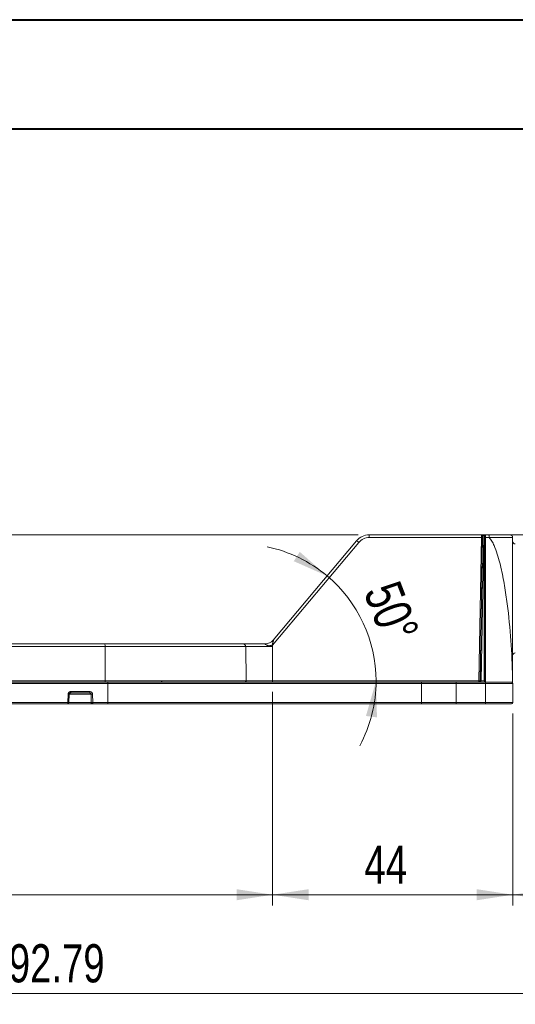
# Model space of a CAD drawing. Header units: millimetres. Extents: x 0 to 420, y 0 to 297.
# Tile 15 of 41: x 96 to 141, y 207 to 297. Entities that reach past the tile are written whole.
import ezdxf

# ---------------------------------------------------------------- set-up
doc = ezdxf.new("R2010")
doc.units = ezdxf.units.MM
doc.styles.add('SLDTEXTSTYLE0', font='TXT', dxfattribs={"width": 0.75})
doc.dimstyles.new('SLDDIMSTYLE1', dxfattribs={"dimtxt": 3.5, "dimasz": 3.302, "dimexe": 0, "dimexo": 0.0625, "dimgap": 0.875, "dimtad": 2, "dimdec": 6, "dimlfac": 2, "dimrnd": 1e-09, "dimzin": 12, "dimdsep": 46, "dimtxsty": 'SLDTEXTSTYLE0', "dimsah": 1, "dimcen": 0.09, "dimadec": 0, "dimazin": 3, "dimtfac": 1, "dimtofl": 0, "dimtmove": 0, "dimatfit": 3, "dimfxl": 1, "dimfrac": 2, "dimtolj": 1, "dimtzin": 12, "dimarcsym": 0})
doc.dimstyles.new('SLDDIMSTYLE2', dxfattribs={"dimtxt": 3.5, "dimasz": 3.302, "dimexe": 0, "dimexo": 0.0625, "dimgap": 0.875, "dimtad": 2, "dimdec": 4, "dimlfac": 2, "dimzin": 12, "dimdsep": 46, "dimtxsty": 'SLDTEXTSTYLE0', "dimsah": 1, "dimcen": 0.09, "dimazin": 3, "dimtfac": 1, "dimtofl": 0, "dimtmove": 0, "dimatfit": 3, "dimfxl": 1, "dimfrac": 2, "dimtolj": 1, "dimtzin": 12, "dimarcsym": 0})
doc.dimstyles.new('SLDDIMSTYLE3', dxfattribs={"dimtxt": 3.5, "dimasz": 3.302, "dimexe": 0, "dimexo": 0.0625, "dimgap": 0.875, "dimtad": 2, "dimlfac": 2, "dimrnd": 1e-09, "dimzin": 12, "dimdsep": 46, "dimtxsty": 'SLDTEXTSTYLE0', "dimsah": 1, "dimcen": 0.09, "dimadec": 0, "dimazin": 3, "dimtfac": 1, "dimtofl": 0, "dimtmove": 0, "dimatfit": 3, "dimfxl": 1, "dimfrac": 2, "dimtolj": 1, "dimtzin": 12, "dimarcsym": 0})
doc.dimstyles.new('SLDDIMSTYLE4', dxfattribs={"dimtxt": 3.5, "dimasz": 3.302, "dimexe": 0, "dimexo": 0.0625, "dimgap": 0.875, "dimtad": 2, "dimlfac": 2, "dimrnd": 1e-09, "dimzin": 4, "dimdsep": 46, "dimtxsty": 'SLDTEXTSTYLE0', "dimsah": 1, "dimcen": 0.09, "dimadec": 0, "dimazin": 1, "dimtfac": 1, "dimtofl": 0, "dimtmove": 0, "dimatfit": 3, "dimfxl": 1, "dimfrac": 2, "dimtolj": 1, "dimtzin": 12, "dimarcsym": 0})
doc.dimstyles.new('SLDDIMSTYLE5', dxfattribs={"dimtxt": 3.5, "dimasz": 3.302, "dimexe": 0, "dimexo": 0.0625, "dimgap": 0.875, "dimtad": 2, "dimlfac": 2, "dimrnd": 1e-09, "dimzin": 12, "dimdsep": 46, "dimtxsty": 'SLDTEXTSTYLE0', "dimsah": 1, "dimcen": 0.09, "dimadec": 0, "dimazin": 3, "dimtfac": 1, "dimtmove": 0, "dimatfit": 0, "dimfxl": 1, "dimfrac": 2, "dimtolj": 1, "dimtzin": 12, "dimarcsym": 0})

# ---------------------------------------------------------------- blocks, each defined once
blk = doc.blocks.new('_D_1')
at = {"color": 7, "linetype": 'Continuous', "lineweight": 0}
for p, q in [((126.861, 249.967), (34.763, 249.967)), ((35.763, 249.967), (35.763, 234.467)), ((134.851, 234.467), (34.763, 234.467)), ((35.763, 234.467), (35.763, 225.934))]:
    blk.add_line(p, q, dxfattribs=at)
for points in [[(35.763, 249.967), (35.255, 246.665), (36.271, 246.665)], [(35.763, 234.467), (36.271, 237.769), (35.255, 237.769)]]:
    blk.add_solid(points, dxfattribs=at)
at = {"color": 7, "linetype": 'Continuous', "lineweight": 0, "insert": (31.252, 225.934), "char_height": 3.5, "attachment_point": 1, "rotation": 90, "style": 'SLDTEXTSTYLE0'}
blk.add_mtext('31', dxfattribs=at)
blk = doc.blocks.new('_D_2')
at = {"color": 7, "linetype": 'Continuous', "lineweight": 0}
for start, end in [(50, 78.16782), (0, 50), (331.83218, 0)]:
    blk.add_arc((115.919, 236.569), 12.574, start, end, dxfattribs=at)
for points in [[(124.001, 246.201), (121.495, 248.41), (120.947, 247.554)], [(128.493, 236.569), (127.566, 233.359), (128.574, 233.229)]]:
    blk.add_solid(points, dxfattribs=at)
at = {"color": 7, "linetype": 'Continuous', "lineweight": 0, "insert": (130.593, 246.002), "char_height": 3.5, "attachment_point": 1, "rotation": 291.09417, "style": 'SLDTEXTSTYLE0'}
blk.add_mtext('50°', dxfattribs=at)
blk = doc.blocks.new('_D_3')
at = {"color": 7, "linetype": 'Continuous', "lineweight": 0}
for p, q in [((148.168, 240.704), (148.168, 206.916)), ((51.772, 233.592), (51.772, 206.916)), ((148.168, 207.916), (51.772, 207.916))]:
    blk.add_line(p, q, dxfattribs=at)
for points in [[(51.772, 207.916), (55.074, 207.408), (55.074, 208.424)], [(148.168, 207.916), (144.866, 208.424), (144.866, 207.408)]]:
    blk.add_solid(points, dxfattribs=at)
at = {"color": 7, "linetype": 'Continuous', "lineweight": 0, "insert": (92.858, 212.428), "char_height": 3.5, "attachment_point": 1, "style": 'SLDTEXTSTYLE0'}
blk.add_mtext('192.79', dxfattribs=at)
blk = doc.blocks.new('_D_4')
at = {"color": 7, "linetype": 'Continuous', "lineweight": 0}
for p, q in [((148.168, 240.704), (148.168, 215.966)), ((141.024, 233.592), (141.024, 215.966)), ((148.168, 216.966), (141.024, 216.966)), ((148.168, 216.966), (161.472, 216.966))]:
    blk.add_line(p, q, dxfattribs=at)
for points in [[(141.024, 216.966), (144.326, 216.458), (144.326, 217.474)], [(148.168, 216.966), (144.866, 217.474), (144.866, 216.458)]]:
    blk.add_solid(points, dxfattribs=at)
at = {"color": 7, "linetype": 'Continuous', "lineweight": 0, "insert": (149.835, 221.478), "char_height": 3.5, "attachment_point": 1, "style": 'SLDTEXTSTYLE0'}
blk.add_mtext('14.30', dxfattribs=at)
blk = doc.blocks.new('_D_5')
at = {"color": 7, "linetype": 'Continuous', "lineweight": 0}
for p, q in [((119.005, 235.569), (119.005, 215.966)), ((141.024, 233.592), (141.024, 215.966)), ((141.024, 216.966), (119.005, 216.966))]:
    blk.add_line(p, q, dxfattribs=at)
for points in [[(119.005, 216.966), (122.307, 216.458), (122.307, 217.474)], [(141.024, 216.966), (137.722, 217.474), (137.722, 216.458)]]:
    blk.add_solid(points, dxfattribs=at)
at = {"color": 7, "linetype": 'Continuous', "lineweight": 0, "insert": (127.429, 221.478), "char_height": 3.5, "attachment_point": 1, "style": 'SLDTEXTSTYLE0'}
blk.add_mtext('44', dxfattribs=at)
blk = doc.blocks.new('_D_6')
at = {"color": 7, "linetype": 'Continuous', "lineweight": 0}
for p, q in [((52.772, 235.569), (52.772, 215.966)), ((119.005, 235.569), (119.005, 215.966)), ((119.005, 216.966), (52.772, 216.966))]:
    blk.add_line(p, q, dxfattribs=at)
for points in [[(52.772, 216.966), (56.074, 216.458), (56.074, 217.474)], [(119.005, 216.966), (115.703, 217.474), (115.703, 216.458)]]:
    blk.add_solid(points, dxfattribs=at)
at = {"color": 7, "linetype": 'Continuous', "lineweight": 0, "insert": (79.342, 221.478), "char_height": 3.5, "attachment_point": 1, "style": 'SLDTEXTSTYLE0'}
blk.add_mtext('132.50', dxfattribs=at)
blk = doc.blocks.new('_D_7')
at = {"color": 7, "linetype": 'Continuous', "lineweight": 0}
for p, q in [((153.875, 249.967), (153.875, 265.364)), ((139.155, 249.967), (154.875, 249.967)), ((153.875, 244.142), (153.875, 249.967)), ((150.918, 244.142), (154.875, 244.142)), ((153.875, 244.142), (153.875, 237.792))]:
    blk.add_line(p, q, dxfattribs=at)
for points in [[(153.875, 249.967), (154.383, 253.269), (153.367, 253.269)], [(153.875, 244.142), (153.367, 240.84), (154.383, 240.84)]]:
    blk.add_solid(points, dxfattribs=at)
at = {"color": 7, "linetype": 'Continuous', "lineweight": 0, "insert": (149.363, 253.726), "char_height": 3.5, "attachment_point": 1, "rotation": 90, "style": 'SLDTEXTSTYLE0'}
blk.add_mtext('11.65', dxfattribs=at)

msp = doc.modelspace()

# ---------------------------------------------------------------- linework, layer by layer
at = {"color": 7, "linetype": 'Continuous', "lineweight": 40}
for p, q in [((0.07884357, 297.21478016), (420.07884357, 297.21478016)), ((9.54138493, 287.21478016), (410.07884357, 287.21478016))]:
    msp.add_line(p, q, dxfattribs=at)
at = {"color": 7, "linetype": 'Continuous', "lineweight": 15}
for p, q in [((119.00539384, 239.86278816), (126.90300927, 249.27479743)), ((126.7114921, 249.43113296), (119.06984136, 240.32416164)), ((127.86056534, 249.96694891), (127.86056534, 249.72131072)), ((138.15495805, 249.96694891), (127.86056534, 249.96694891)), ((127.86056534, 249.72131072), (138.1557031, 249.72131072)), ((138.1557031, 249.72131072), (137.92612091, 236.56869649)), ((138.25544403, 249.72119896), (138.02586184, 236.56857728)), ((138.26420591, 249.9668148), (138.0285664, 236.46733506)), ((138.3622332, 249.86869811), (138.13008056, 236.56869649)), ((138.21259574, 249.96694891), (138.15495805, 249.96694891)), ((138.25322375, 249.96694891), (138.26384083, 249.96694891)), ((138.50696818, 249.96694891), (138.26384083, 249.96694891)), ((138.3622332, 249.86869811), (138.40684728, 249.86869811)), ((138.40684728, 249.86869811), (138.40684728, 236.56869649)), ((138.5066031, 236.46733134), (138.5066031, 249.9668148)), ((138.50696818, 249.96694891), (138.5175778, 249.96694891)), ((138.5175778, 249.96694891), (138.5175778, 249.7402799)), ((138.5175778, 249.73605542), (138.5175778, 236.46695136)), ((138.86503563, 249.73605542), (138.5175778, 249.73605542)), ((141.01758287, 249.73195015), (138.86691318, 249.73195015)), ((141.01758287, 249.73195015), (141.01758287, 236.46695136)), ((103.63801256, 239.72131281), (67.90219308, 239.72131281)), ((103.63801256, 239.72131281), (103.65054444, 236.56869649)), ((116.53320924, 239.72131281), (103.63801256, 239.72131281)), ((116.58641384, 236.56869649), (116.53320924, 239.72131281)), ((116.53320924, 239.72131281), (118.89725611, 239.72131281)), ((119.00539384, 236.56869649), (119.00539384, 239.86278816)), ((67.66020567, 236.34413226), (103.87999252, 236.34413226)), ((103.65054444, 236.56869649), (67.88966493, 236.56869649)), ((103.62778292, 236.46695136), (103.77029762, 236.46695136)), ((116.58641384, 236.56869649), (103.65054444, 236.56869649)), ((103.87999252, 236.34413226), (103.87999252, 234.59194942)), ((103.87999252, 236.34413226), (132.67037705, 236.34413226)), ((119.00539384, 236.56869649), (116.58641384, 236.56869649)), ((119.00539384, 236.56869649), (119.00539384, 236.46695136)), ((137.92612091, 236.56869649), (119.00539384, 236.56869649)), ((132.63139562, 236.46695136), (137.90833638, 236.46695136)), ((132.67037705, 234.59194942), (132.67037705, 236.34413226)), ((132.67037705, 236.34413226), (135.85097776, 236.34413226)), ((135.85097776, 236.46695136), (135.85097776, 236.34413226)), ((135.85097776, 236.34413226), (135.85097776, 234.59194942)), ((135.85097776, 236.34413226), (138.5175778, 236.34413226)), ((137.90833638, 236.46695136), (137.98153833, 236.46695136)), ((138.027948, 236.46695136), (138.02216635, 236.46695136)), ((138.027948, 236.46695136), (138.50721405, 236.46695136)), ((138.13008056, 236.56869649), (138.40684728, 236.56869649)), ((138.5175778, 236.46695136), (138.50721405, 236.46695136)), ((138.5175778, 236.46695136), (141.01758287, 236.46695136)), ((138.5175778, 236.46695136), (138.5175778, 236.34413226)), ((138.5175778, 236.34413226), (141.02408723, 236.34413226)), ((138.5175778, 236.34413226), (138.5175778, 234.59194942)), ((141.02408723, 236.34413226), (141.02408723, 234.59194942)), ((100.22622035, 234.59194942), (100.23966119, 235.34631326)), ((100.32848702, 234.58972542), (100.34190551, 235.34408926)), ((100.49462006, 235.59195145), (102.23816023, 235.59195145)), ((102.35127494, 235.34413396), (102.36452208, 234.58977013)), ((102.49015377, 235.34631326), (102.5034158, 234.59194942)), ((94.55790804, 234.59194942), (100.22622035, 234.59194942)), ((100.24413154, 234.46695103), (102.4771227, 234.46695103)), ((102.5034158, 234.59194942), (103.87999252, 234.59194942)), ((103.87999252, 234.59194942), (132.67037705, 234.59194942)), ((135.85097776, 234.59194942), (132.67037705, 234.59194942)), ((135.85097776, 234.59194942), (135.85097776, 234.46695103)), ((135.85097776, 234.59194942), (138.5175778, 234.59194942)), ((135.85097776, 234.46695103), (138.5175778, 234.46695103)), ((138.5175778, 234.59194942), (138.5175778, 234.46695103)), ((138.5175778, 234.59194942), (141.02408723, 234.59194942))]:
    msp.add_line(p, q, dxfattribs=at)
at = {"color": 8, "linetype": 'Continuous', "lineweight": 15}
for p, q in [((100.34191296, 235.34413396), (102.35127494, 235.34413396)), ((100.42823539, 235.4585041), (100.47147856, 235.46694933)), ((102.36452208, 234.58977013), (100.32848702, 234.58977013))]:
    msp.add_line(p, q, dxfattribs=at)
at = {"color": 7, "linetype": 'Continuous', "lineweight": 15, "flags": 128}
for points in [[(132.5907676, 236.46695136), (132.6061307, 236.4646007), (132.6209201, 236.45764186), (132.63456956, 236.4463356), (132.64657245, 236.43110661), (132.65648172, 236.41252487), (132.66392485, 236.39129444), (132.66861127, 236.36820509), (132.67037705, 236.34413226)], [(132.67037705, 234.59194942), (132.66884223, 234.56756367), (132.66431228, 234.54411669), (132.65695856, 234.52250256), (132.64705674, 234.50356318), (132.63499425, 234.48801755), (132.62122557, 234.47646542), (132.60628716, 234.46935384), (132.59076015, 234.46695103)]]:
    msp.add_lwpolyline(points, dxfattribs=at)
at = {"color": 7, "linetype": 'Continuous', "lineweight": 15}
for centre, radius, start, end in [((123.89529385, 245.78570358), 4.606531, 49.2375639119, 52.3128895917), ((138.20744867, 251.39472436), 1.67421349, 268.2288550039, 271.6427463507), ((138.17754552, 249.91331205), 0.13352999, 260.9093349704, 306.083102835), ((141.26758118, 249.38762495), 0.25, 180, 269), ((118.30379635, 240.96695063), 1, 270, 320), ((118.30800055, 240.96002768), 0.99307685, 270.0337627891, 320.2686613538), ((103.32689957, 239.77865534), 0.31635338, 349.5567820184, 36.5273717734), ((116.2874068, 239.72118294), 0.24580247, 0.0302712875, 89.0412154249), ((116.90204052, 244.46868721), 5.01794571, 290.9349937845, 294.296033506), ((106.76806209, 225.2730676), 19.04237995, 50.0112880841, 50.1631514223), ((141.26758118, 238.89627632), 0.25, 91, 180), ((108.92295251, 236.59195063), 0.125, 180, 270), ((103.5212065, 236.54421226), 0.13163503, 324.0603537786, 10.7194884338), ((103.72445059, 236.37281075), 0.15816368, 349.5532508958, 36.5276041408), ((116.48801979, 236.565386), 0.09844972, 271.0026646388, 1.9269981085), ((137.97799216, 238.24266944), 1.67477643, 268.225148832, 271.6378926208), ((140.89910459, 236.34195063), 0.125, 1.0000000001, 90), ((100.3083951, 235.56178393), 0.18865263, 329.8215869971, 9.2016957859), ((102.06769929, 235.56205819), 0.17306224, 326.6628603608, 9.9466572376), ((102.10356574, 255.55599325), 20.21337715, 270.7021610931, 271.0958689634), ((100.20350566, 234.59195063), 0.125, 270.8100247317, 0), ((103.72144259, 234.56230292), 0.16129785, 323.7610464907, 10.5911604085), ((140.89908555, 234.59195063), 0.125, 270, 0)]:
    msp.add_arc(centre, radius, start, end, dxfattribs=at)
at = {"color": 8, "linetype": 'Continuous', "lineweight": 15}
msp.add_arc((100.18585117, 230.52113316), 4.82548013, 88.146751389, 89.3610685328, dxfattribs=at)
at = {"color": 7, "linetype": 'Continuous', "lineweight": 15}
for centre, major_axis, ratio, start_param, end_param in [((138.26196989, 249.86695063), (0.00187674, 0.09999991), 0.0699038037, 6.2318327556, 6.2844972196), ((138.36223148, 249.86695063), (-0.09826611, 0.09999632), 0.0087255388, 4.7212679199, 6.2219464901), ((138.40684796, 249.86695063), (0.09999619, 0.09999619), 0.0087268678, 0.0610865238, 1.5620696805), ((138.02981753, 236.56695063), (0.00187674, 0.09999991), 0.0699038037, 3.142904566, 3.2304756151), ((138.13007912, 236.56695063), (0.10175673, 0.09999606), 0.0087255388, 1.5622219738, 3.062900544), ((138.40684796, 236.56695063), (-0.09999619, 0.09999619), 0.0087268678, 3.2201324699, 4.7211156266)]:
    msp.add_ellipse(centre, major_axis=major_axis, ratio=ratio, start_param=start_param, end_param=end_param, dxfattribs=at)
for points, knots in [([(126.71149514, 249.43113205), (126.85176811, 249.59830287), (127.02890873, 249.73421132), (127.42436009, 249.91861331), (127.64233582, 249.96695063), (127.8605618, 249.96695063)], [0, 0, 0, 0, 0.5, 0.5, 1, 1, 1, 1]), ([(127.8605618, 249.72131374), (127.67870682, 249.72131374), (127.49706038, 249.68103264), (127.16751758, 249.5273643), (127.0199004, 249.41410727), (126.90300625, 249.27479825)], [0, 0, 0, 0, 0.5, 0.5, 1, 1, 1, 1]), ([(138.15313476, 249.89247096), (138.15332668, 249.90035105), (138.15370711, 249.91597097), (138.15415794, 249.93460562), (138.15451445, 249.94925502), (138.15476616, 249.95948338), (138.15492485, 249.96579607), (138.1549449, 249.96656827), (138.15495483, 249.96695063)], [0, 0, 0, 0, 0.174424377, 0.3457442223, 0.5139605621, 0.6790744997, 0.8410872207, 1, 1, 1, 1]), ([(138.15313476, 249.89247095), (138.15996918, 249.89281869), (138.17376951, 249.89352087), (138.19362749, 249.89836788), (138.21165741, 249.90572206), (138.22678469, 249.91524195), (138.23842871, 249.92603587), (138.2464235, 249.93730367), (138.25132902, 249.94834518), (138.25243441, 249.95562999), (138.2529597, 249.95909177)], [0, 0, 0, 0, 0.1359334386, 0.2744822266, 0.4123682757, 0.54637369, 0.6737498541, 0.7924860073, 0.9013883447, 1, 1, 1, 1]), ([(138.15644983, 249.78145697), (138.15640982, 249.7915935), (138.15632933, 249.81198627), (138.1556756, 249.84085877), (138.15466535, 249.86827399), (138.15364696, 249.8843737), (138.15313476, 249.89247096)], [0, 0, 0, 0, 0.2456093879, 0.4941195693, 0.7455703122, 1, 1, 1, 1]), ([(138.25320686, 249.96593728), (138.25318872, 249.96489786), (138.25317295, 249.9638506), (138.25314471, 249.9628192), (138.25312419, 249.96206932), (138.25309742, 249.96131773), (138.25306268, 249.96063064), (138.253034, 249.96006337), (138.2529989, 249.95952914), (138.25295973, 249.95909145)], [0.000000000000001, 0.000000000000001, 0.000000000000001, 0.000000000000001, 0.000006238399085, 0.000006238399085, 0.000006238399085, 0.000010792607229, 0.000010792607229, 0.000010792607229, 0.000014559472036, 0.000014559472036, 0.000014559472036, 0.000014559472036]), ([(138.25544146, 249.72119628), (138.25565947, 249.73540991), (138.25609547, 249.76383606), (138.25615777, 249.79154358), (138.25618892, 249.80539681)], [0, 0, 0, 0, 0.5000192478, 1, 1, 1, 1]), ([(138.86503206, 249.73605195), (138.86492968, 249.74782071), (138.86472114, 249.77179201), (138.86340075, 249.80743781), (138.86126962, 249.84243944), (138.85822211, 249.87563111), (138.85428179, 249.90572566), (138.84948672, 249.93142262), (138.84393032, 249.95116011), (138.83775404, 249.96439788), (138.833421, 249.96609158), (138.83122324, 249.96695063)], [0, 0, 0, 0, 0.0968392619, 0.1972480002, 0.3012256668, 0.4087716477, 0.5198852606, 0.6345657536, 0.7528123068, 0.8746240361, 1, 1, 1, 1]), ([(138.83122324, 249.96695063), (139.33636364, 249.96695063), (139.80383194, 249.96695063), (140.51201788, 249.96695063), (140.73211785, 249.96695063), (140.78258118, 249.96695063)], [0, 0, 0, 0, 0.5, 0.5, 1, 1, 1, 1]), ([(138.86503206, 249.73605195), (138.86513557, 249.73534475), (138.86536201, 249.73379758), (138.86636957, 249.73260052), (138.86691658, 249.73195063)], [0, 0, 0, 0, 0.4570932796, 1, 1, 1, 1]), ([(141.01758118, 236.46695063), (140.99791247, 237.59377021), (140.95279026, 238.71997398), (140.80856338, 240.97102075), (140.70979666, 242.09639509), (140.5083798, 243.77769896), (140.43224687, 244.33716099), (140.25590825, 245.45341131), (140.15584675, 246.01089205), (139.97819761, 246.84064941), (139.9143317, 247.116165), (139.77352963, 247.66416765), (139.69674169, 247.93668961), (139.52235874, 248.47688346), (139.42548385, 248.74424011), (139.25124031, 249.13182258), (139.18826137, 249.25889259), (139.0446109, 249.50535036), (138.96427648, 249.62548612), (138.86691658, 249.73195063)], [0, 0, 0, 0, 0.25, 0.25, 0.5, 0.5, 0.625, 0.625, 0.75, 0.75, 0.8125, 0.8125, 0.875, 0.875, 0.9375, 0.9375, 0.96875, 0.96875, 1, 1, 1, 1]), ([(140.78258118, 249.96695063), (140.79416647, 249.9664563), (140.81698295, 249.96548274), (140.84995472, 249.95784452), (140.88056399, 249.94636911), (140.90837717, 249.93125228), (140.93309647, 249.91325436), (140.95454871, 249.89298398), (140.97267055, 249.87105648), (140.98749522, 249.84803487), (140.9991285, 249.82443131), (141.0077609, 249.80069794), (141.01355474, 249.77722456), (141.0169726, 249.75433789), (141.01738152, 249.73929526), (141.01758118, 249.73195063)], [0, 0, 0, 0, 0.094187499, 0.185496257, 0.2739264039, 0.359478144, 0.4421517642, 0.5219476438, 0.5988662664, 0.6729082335, 0.7440742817, 0.8123653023, 0.8777823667, 0.9403267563, 1, 1, 1, 1]), ([(119.07172356, 240.32526538), (119.07323698, 240.32596547), (119.07623514, 240.32735237), (119.07919832, 240.32393268), (119.08079166, 240.31639171), (119.08087286, 240.3044902), (119.07942108, 240.28846203), (119.07516348, 240.2604862), (119.06518933, 240.21441566), (119.04923935, 240.15428806), (119.03004943, 240.08921999), (119.01097812, 240.02853144), (118.9892371, 239.96302097), (118.97489556, 239.91988654), (118.96667899, 239.89517393)], [0, 0, 0, 0, 0.0392620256, 0.0777801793, 0.1170236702, 0.1583844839, 0.2030571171, 0.2519941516, 0.3637987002, 0.5009825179, 0.6174709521, 0.7498597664, 0.856689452, 1, 1, 1, 1]), ([(119.06984079, 240.32416303), (119.06983972, 240.32411275), (119.06983755, 240.32401143), (119.07109172, 240.32484529), (119.07172356, 240.32526538)], [0, 0, 0, 0, 0.4962124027, 1, 1, 1, 1]), ([(118.6949955, 239.78199363), (118.66070334, 239.79289161), (118.59711339, 239.81310035), (118.5101356, 239.84436569), (118.43336672, 239.87476817), (118.36880389, 239.90418058), (118.31969957, 239.93179485), (118.29507302, 239.95265295), (118.29184967, 239.96512166), (118.30266766, 239.96630392), (118.30858527, 239.96695063)], [0, 0, 0, 0, 0.1949084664, 0.3614300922, 0.5002053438, 0.6422050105, 0.7505416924, 0.8259778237, 0.9048071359, 1, 1, 1, 1]), ([(118.89725303, 239.72131374), (118.85778517, 239.73299569), (118.79028978, 239.7529734), (118.72295594, 239.77347876), (118.6949955, 239.78199363)], [0, 0, 0, 0, 0.58474913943, 1, 1, 1, 1]), ([(67.688656, 236.46695063), (67.8997083, 236.46695063), (68.32172922, 236.46695063), (68.9561374, 236.46695063), (69.59137299, 236.46695063), (70.22754573, 236.46695063), (70.86462622, 236.46695063), (71.50262232, 236.46695063), (72.14153192, 236.46695063), (72.78135556, 236.46695063), (73.42209311, 236.46695063), (74.06374452, 236.46695063), (74.70631004, 236.46695063), (75.34978871, 236.46695063), (75.99418405, 236.46695063), (77.93833353, 236.46695063), (81.19470284, 236.46695063), (85.77000747, 236.46695063), (90.34542001, 236.46695063), (93.76364268, 236.46695063), (96.02942131, 236.46695063), (97.15535232, 236.46695063), (98.27849477, 236.46695063), (99.39885147, 236.46695063), (100.51644385, 236.46695063), (101.63118249, 236.46695063), (102.74340297, 236.46695063), (103.48208821, 236.46695063), (103.85154561, 236.46695063)], [0, 0, 0, 0, 0.0178143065, 0.0356215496, 0.0534229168, 0.0712195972, 0.0890127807, 0.1068036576, 0.1245934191, 0.1423832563, 0.1601743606, 0.1779679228, 0.1957651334, 0.2135671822, 0.2313752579, 0.249190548, 0.3745919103, 0.5000007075, 0.6254020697, 0.7508108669, 0.7819810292, 0.8131322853, 0.8442710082, 0.8754035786, 0.9065363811, 0.9376757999, 0.9688282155, 1, 1, 1, 1]), ([(103.85154561, 236.46695063), (104.0385392, 236.46695063), (104.41245182, 236.46695063), (104.97182174, 236.46695063), (105.52993299, 236.46695063), (106.08668789, 236.46695063), (106.64211258, 236.46695063), (107.19620006, 236.46695063), (107.74895219, 236.46695063), (108.30036846, 236.46695063), (108.85044901, 236.46695063), (109.39919374, 236.46695063), (109.94660286, 236.46695063), (110.49267563, 236.46695063), (111.03741474, 236.46695063), (112.67459046, 236.46695063), (115.37421178, 236.46695063), (119.06254268, 236.46695063), (122.64705265, 236.46695063), (125.28761822, 236.46695063), (127.05714194, 236.46695063), (128.00775553, 236.46695063), (128.9471643, 236.46695063), (129.87545569, 236.46695063), (130.79233444, 236.46695063), (131.69889346, 236.46695063), (132.29340948, 236.46695063), (132.59076897, 236.46695063)], [0, 0, 0, 0, 0.0178139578, 0.0356208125, 0.0534217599, 0.0712179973, 0.0890107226, 0.1068011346, 0.1245904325, 0.1423798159, 0.1601704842, 0.1779636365, 0.1957604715, 0.2135621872, 0.2313699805, 0.2491850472, 0.3745888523, 0.5000010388, 0.625404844, 0.7508170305, 0.7864375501, 0.8220344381, 0.8576172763, 0.8931956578, 0.9287791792, 0.9643774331, 1, 1, 1, 1]), ([(132.59076897, 236.46695063), (132.62862517, 236.46695063), (132.70427962, 236.46695063), (132.82097843, 236.46695063), (132.93987779, 236.46695063), (133.06121689, 236.46695063), (133.18493486, 236.46695063), (133.39659849, 236.46695063), (133.70409293, 236.46695063), (134.11638115, 236.46695063), (134.54179684, 236.46695063), (134.92739845, 236.46695063), (135.26722327, 236.46695063), (135.55860649, 236.46695063), (135.75345972, 236.46695063), (135.85097591, 236.46695063)], [0, 0, 0, 0, 0.0414066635, 0.0827499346, 0.1240635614, 0.1653813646, 0.2067371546, 0.248164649, 0.374050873, 0.5000124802, 0.6258987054, 0.7518603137, 0.8346020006, 0.9172249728, 1, 1, 1, 1]), ([(137.90833872, 236.46695063), (137.90945682, 236.4674986), (137.91149064, 236.46849534), (137.91423471, 236.47528197), (137.91636918, 236.4827431), (137.91789585, 236.48930431), (137.91881073, 236.49368108), (137.92113, 236.50522853), (137.92392733, 236.52832815), (137.92537378, 236.55452913), (137.92605952, 236.56695063)], [0, 0, 0, 0, 0.1533391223, 0.278921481, 0.3766886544, 0.4465951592, 0.4886084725, 0.502709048, 0.7642414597, 1, 1, 1, 1]), ([(138.51757798, 236.46695063), (138.55527074, 236.46695063), (138.63040801, 236.46695063), (138.74258233, 236.46695063), (138.85376929, 236.46695063), (138.96396737, 236.46695063), (139.07317478, 236.46695063), (139.18138995, 236.46695063), (139.28861114, 236.46695063), (139.43432822, 236.46695063), (139.61494134, 236.46695063), (139.82437142, 236.46695063), (140.02183427, 236.46695063), (140.20447494, 236.46695063), (140.36937851, 236.46695063), (140.51335767, 236.46695063), (140.6358374, 236.46695063), (140.73345242, 236.46695063), (140.8083281, 236.46695063), (140.86056915, 236.46695063), (140.89316581, 236.46695063), (140.89711897, 236.46695063), (140.89910459, 236.46695063)], [0, 0, 0, 0, 0.03023365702, 0.06026818, 0.09016994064, 0.12000619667, 0.14984464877, 0.1797529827, 0.20979841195, 0.24004723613, 0.30432413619, 0.36867143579, 0.43431603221, 0.50003252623, 0.56567712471, 0.63139362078, 0.6956705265, 0.76001783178, 0.82027028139, 0.87999148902, 0.93972146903, 1, 1, 1, 1]), ([(100.23966003, 235.34631374), (100.24032012, 235.35731738), (100.24163586, 235.37925045), (100.24916378, 235.41151501), (100.26252593, 235.44754983), (100.28419514, 235.48585728), (100.31638252, 235.52285959), (100.35501907, 235.553005), (100.39878112, 235.57491398), (100.44586224, 235.58931689), (100.47839501, 235.59107432), (100.49461688, 235.59195063)], [0, 0, 0, 0, 0.0835837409, 0.1666037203, 0.2505980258, 0.3754569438, 0.4997780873, 0.6234197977, 0.7490449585, 0.8748658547, 1, 1, 1, 1]), ([(100.34190551, 235.34408926), (100.34410712, 235.3601644), (100.34855284, 235.39262506), (100.37907786, 235.43375569), (100.4231038, 235.46249895), (100.45796961, 235.46683545), (100.47568814, 235.46903922)], [0, 0, 0, 0, 0.23952342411, 0.4836713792, 0.7376059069, 1, 1, 1, 1]), ([(102.2122833, 235.46695063), (102.24770628, 235.46695063), (102.28326338, 235.45418759), (102.33476365, 235.4093334), (102.35063803, 235.37703373), (102.35127586, 235.34413219)], [0, 0, 0, 0, 0.5, 0.5, 1, 1, 1, 1]), ([(102.23815768, 235.59195063), (102.2488907, 235.59156055), (102.27032372, 235.59078157), (102.30208389, 235.58435465), (102.33794338, 235.57251505), (102.37649561, 235.55280035), (102.41462662, 235.52264618), (102.4464132, 235.48557331), (102.4702002, 235.44259873), (102.48633112, 235.39563111), (102.48887738, 235.36274948), (102.49015012, 235.34631374)], [0, 0, 0, 0, 0.083531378, 0.1668057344, 0.2511415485, 0.3765892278, 0.5004219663, 0.6244803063, 0.7495895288, 0.8748334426, 1, 1, 1, 1]), ([(100.20350566, 234.46695063), (100.20952942, 234.46695063), (100.21530691, 234.4801209), (100.22382579, 234.52700367), (100.2262189, 234.55879951), (100.2262189, 234.59195063)], [0, 0, 0, 0, 0.5, 0.5, 1, 1, 1, 1]), ([(102.36451912, 234.58976908), (102.37570085, 234.58987767), (102.39626826, 234.59015512), (102.44812291, 234.59096957), (102.47821942, 234.59148787), (102.50341421, 234.59195063)], [0, 0, 0, 0, 0.5, 0.5, 1, 1, 1, 1]), ([(102.47712307, 234.46695063), (102.44796654, 234.46695063), (102.41898181, 234.48011198), (102.37738998, 234.52547667), (102.36502797, 234.5574127), (102.36451912, 234.58976908)], [0, 0, 0, 0, 0.5, 0.5, 1, 1, 1, 1]), ([(102.50341421, 234.59195063), (102.50341421, 234.55879951), (102.50064412, 234.52700367), (102.49078331, 234.4801209), (102.48409572, 234.46695063), (102.47712307, 234.46695063)], [0, 0, 0, 0, 0.5, 0.5, 1, 1, 1, 1])]:
    msp.add_open_spline(points, degree=3, knots=knots, dxfattribs=at)
for points in [[(138.15570237, 249.72131374), (138.15595153, 249.74160435), (138.15620068, 249.76185045), (138.15644983, 249.78145697)], [(138.2529597, 249.95909177), (138.25506796, 249.91633171), (138.25618892, 249.86302507), (138.25618892, 249.80539681)], [(138.50660437, 249.96681359), (138.50672629, 249.96690493), (138.5068482, 249.96695063), (138.50697012, 249.96695063)], [(138.51758118, 249.74028082), (138.5175794, 249.73887159), (138.51757851, 249.73746185), (138.51757851, 249.73605195)], [(138.51758118, 249.96695063), (138.62261254, 249.96695063), (138.7274488, 249.96695063), (138.83122324, 249.96695063)], [(67.95909247, 239.96695063), (79.67485417, 239.96695063), (91.86535384, 239.96695063), (103.58111554, 239.96695063)], [(103.58111554, 239.96695063), (109.77700057, 239.96695063), (114.66808008, 239.96695063), (116.29151804, 239.96695063)], [(116.29151804, 239.96695063), (116.55109314, 239.96695063), (117.32305201, 239.96695063), (118.30858527, 239.96695063)], [(118.96667899, 239.89517393), (118.94346734, 239.83719187), (118.92055462, 239.77910234), (118.89725303, 239.72131374)], [(119.00539285, 239.86278911), (118.96931653, 239.81559583), (118.93325919, 239.76842333), (118.89725303, 239.72131374)], [(137.92605952, 236.56695063), (137.92608053, 236.56753241), (137.92610155, 236.56811419), (137.92612257, 236.56869588)], [(138.02586166, 236.56857842), (138.0252465, 236.53313975), (138.02394527, 236.49779702), (138.02216637, 236.46695063)], [(138.50721419, 236.46695063), (138.50701092, 236.46695063), (138.50680764, 236.46707764), (138.50660437, 236.46733117)], [(100.47148194, 235.46695063), (101.06068006, 235.46695063), (101.62571216, 235.46695063), (102.2122833, 235.46695063)], [(94.54409751, 234.46695063), (96.44371491, 234.46695063), (98.3240103, 234.46695063), (100.20350566, 234.46695063)], [(102.47712307, 234.46695063), (102.94424213, 234.46695063), (103.38627773, 234.46695063), (103.85154128, 234.46695063)], [(103.85154128, 234.46695063), (114.40156126, 234.46695063), (124.23841225, 234.46695063), (132.59075684, 234.46695063)], [(132.59075684, 234.46695063), (133.50810111, 234.46695063), (134.66101965, 234.46695063), (135.85097591, 234.46695063)], [(138.51757798, 234.46695063), (139.83196775, 234.46695063), (140.89908555, 234.46695063), (140.89908555, 234.46695063)]]:
    msp.add_open_spline(points, degree=3, dxfattribs=at)
at = {"color": 8, "linetype": 'Continuous', "lineweight": 15}
msp.add_open_spline([(100.22622035, 234.59194942), (100.22850877, 234.5919191), (100.23510898, 234.59183167), (100.2558509, 234.59159166), (100.28247269, 234.59111868), (100.30812456, 234.59053961), (100.32521054, 234.59005451), (100.32675559, 234.5898896), (100.32752589, 234.58980738)], degree=3, knots=[0, 0, 0, 0, 0.0406744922, 0.1173125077, 0.3773132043, 0.5615222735, 0.7813936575, 1, 1, 1, 1], dxfattribs=at)

# ---------------------------------------------------------------- dimensions: what is measured, and where the dimension line sits
at = {"color": 7, "linetype": 'Continuous', "lineweight": 0}
for base, p1, p2, dimstyle, picture, middle in [((153.87455639, 249.96695063), (149.91758118, 244.14195063), (138.15495483, 249.96695063), 'SLDDIMSTYLE5', '_D_7', (153.87455639, 259.54492118)), ((35.76344331, 234.46695063), (127.8605618, 249.96695063), (135.85097591, 234.46695063), 'SLDDIMSTYLE1', '_D_1', (35.76344331, 228.52009957))]:
    dim = msp.add_linear_dim(base=base, p1=p1, p2=p2, angle=90, dimstyle=dimstyle, dxfattribs=at)
    dim.commit()
    dim.dimension.update_dxf_attribs({"geometry": picture, "text_midpoint": middle, "dimtype": 160})
dim = msp.add_angular_dim_2l(base=(127.31470434, 241.88277276), line1=((126.71149514, 249.43113205), (119.06984079, 240.32416303)), line2=((137.92612257, 236.56869588), (54.8340699, 236.56869588)), dimstyle='SLDDIMSTYLE2', dxfattribs=at)
dim.commit()
dim.dimension.update_dxf_attribs({"geometry": '_D_2', "text_midpoint": (127.65021306, 241.09416626), "dimtype": 162})
for base, p1, p2, dimstyle, picture, middle in [((51.7715759, 207.91638034), (148.16758118, 241.70445063), (51.7715759, 234.59195063), 'SLDDIMSTYLE3', '_D_3', (99.96957854, 207.91638034)), ((141.02408555, 216.96629668), (148.16758118, 241.70445063), (141.02408555, 234.59195063), 'SLDDIMSTYLE4', '_D_4', (155.65342142, 216.96629668)), ((52.77187997, 216.96629668), (119.00539285, 236.56869588), (52.77187997, 236.56869588), 'SLDDIMSTYLE4', '_D_6', (86.45383619, 216.96629668)), ((119.00539285, 216.96629668), (141.02408555, 234.59195063), (119.00539285, 236.56869588), 'SLDDIMSTYLE1', '_D_5', (130.0147392, 216.96629668))]:
    dim = msp.add_linear_dim(base=base, p1=p1, p2=p2, dimstyle=dimstyle, dxfattribs=at)
    dim.commit()
    dim.dimension.update_dxf_attribs({"geometry": picture, "text_midpoint": middle, "dimtype": 160})

doc.saveas('drawing.dxf')
